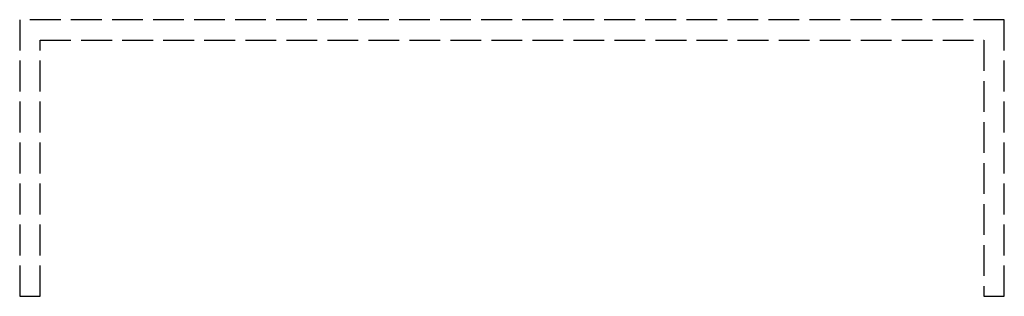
# Model space of a CAD drawing. Header units: millimetres. Extents: x -48 to 0, y 0 to 13.5.
import ezdxf

# ---------------------------------------------------------------- set-up
doc = ezdxf.new("R2010")
doc.units = ezdxf.units.MM
doc.header["$LTSCALE"] = 10
doc.linetypes.add('ALLCAD_Strich', pattern=[0.2, 0.15, -0.05])
doc.layers.add('BESCH_KONT_sich_schn_seit_2d', color=160, linetype='Continuous')

msp = doc.modelspace()

# ---------------------------------------------------------------- linework, layer by layer
at = {"layer": 'BESCH_KONT_sich_schn_seit_2d', "linetype": 'ALLCAD_Strich', "extrusion": (-1.09476e-47, 1, -2.22045e-16)}
for p, q in [((-48, 13.5), (-48, 0)), ((0, 13.5), (-48, 13.5)), ((0, 0), (0, 13.5)), ((-47, 12.5), (-1.005, 12.5)), ((-47, 0), (-47, 12.5)), ((-1.008, 12.5), (-1.008, 12.495)), ((-1.008, 12.5), (-1.008, 12.495)), ((-1.008, 12.495), (-1.005, 12.495)), ((-1.007, 12.5), (-1.007, 12.495)), ((-1.006, 12.5), (-1.006, 12.495)), ((-1.006, 12.5), (-1.006, 12.495)), ((-1.005, 12.5), (-1.005, 12.495)), ((-1.003, 12.5), (-1.005, 12.5)), ((-1.005, 12.5), (-1.005, 12.495)), ((-1.005, 12.5), (-1.005, 12.495)), ((-1.005, 12.5), (-1.005, 12.495)), ((-1.003, 12.495), (-1.005, 12.495)), ((-1.004, 12.5), (-1.004, 12.495)), ((-1.003, 12.5), (-1.003, 12.495)), ((-1.003, 12.5), (-1, 12.5)), ((-1.003, 12.5), (-1.003, 12.495)), ((-1.003, 12.495), (-1, 12.495)), ((-1.002, 12.5), (-1.002, 12.495)), ((-1, 12.5), (-1, 0)), ((-1, 12.5), (-1, 12.495)), ((-48, 0), (-47, 0)), ((-1, 0), (0, 0))]:
    msp.add_line(p, q, dxfattribs=at)

doc.saveas('drawing.dxf')
